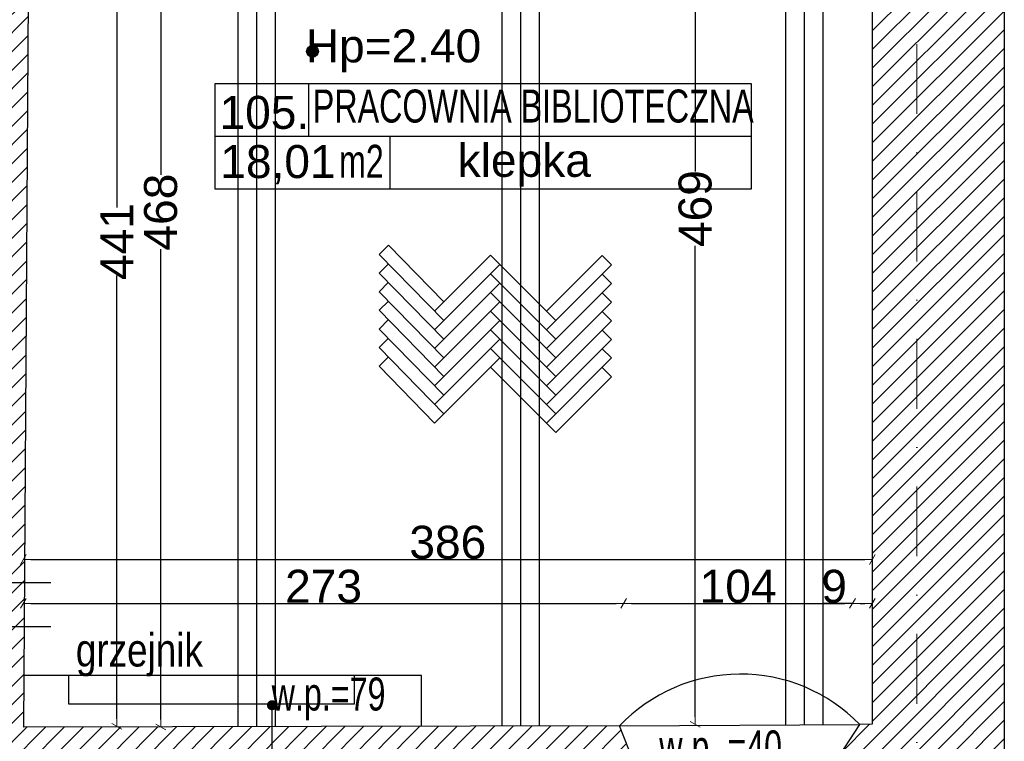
# Model space of a CAD drawing. Header units: millimetres. Extents: x 75999 to 132160, y -108895 to -89040.
# Tile 54 of 61: x 114067 to 118544, y -104884 to -101604. Entities that reach past the tile are written whole.
import ezdxf

# ---------------------------------------------------------------- set-up
doc = ezdxf.new("R2010")
doc.units = ezdxf.units.MM
doc.header["$MEASUREMENT"] = 0
doc.linetypes.add('Dot & Dashed', pattern=[670.277762, 317.5, -176.388889, 0, -176.388874])
for name, color, linetype in [('A-OPISY-2', 7, 'Continuous'), ('A-OPISY-3', 7, 'Continuous'), ('A-WYSOKOSCI', 7, 'Continuous'), ('belki nad', 7, 'Continuous'), ('CO TO JEST', 7, 'Continuous'), ('DIM MALY', 7, 'Continuous'), ('Drawing & Figure', 7, 'Continuous'), ('Nowe_00 ZMIANY', 7, 'Continuous'), ('Nowe_Annotation - Text', 7, 'Continuous'), ('Nowe_GRZEJNIK', 7, 'Continuous'), ('OSIE', 7, 'Continuous'), ('PARAPET', 7, 'Continuous'), ('POSADZKI', 7, 'Continuous'), ('strop', 7, 'Continuous'), ('Structural - Bearing', 7, 'Continuous'), ('Structural - Grid', 7, 'Continuous'), ('WIDOK', 7, 'Continuous')]:
    doc.layers.add(name, color=color, linetype=linetype)
doc.styles.add('STYL_AUTOMATYCZNY_1', font='arial.ttf')
doc.styles.add('STYL_AUTOMATYCZNY_2', font='arial.ttf')
doc.styles.add('STYL_AUTOMATYCZNY_5', font='arial.ttf', dxfattribs={"width": 0.7})
doc.styles.add('STYL_AUTOMATYCZNY_7', font='arial.ttf', dxfattribs={"width": 0.8})
doc.dimstyles.new('STYL_AUTOMATYCZNY__3', dxfattribs={"dimtxt": 150, "dimasz": 34.231941, "dimexe": 0.18, "dimexo": 0.0625, "dimgap": 0, "dimtad": 1, "dimtih": 1, "dimtoh": 1, "dimdec": 0, "dimlfac": 0.1, "dimzin": 0, "dimdsep": 46, "dimtxsty": 'STYL_AUTOMATYCZNY_2', "dimblk": 'ARROWHEAD_2', "dimblk1": 'ARROWHEAD_2', "dimblk2": 'ARROWHEAD_2', "dimcen": 0.09, "dimse1": 1, "dimse2": 1, "dimclrd": 5, "dimclre": 5, "dimclrt": 1, "dimadec": 0, "dimazin": 0, "dimtfac": 1, "dimtdec": 4, "dimtmove": 0, "dimatfit": 3, "dimfxl": 0, "dimtolj": 1, "dimtzin": 0, "dimarcsym": 0})
doc.dimstyles.new('STYL_AUTOMATYCZNY__4', dxfattribs={"dimtxt": 150, "dimasz": 34.231941, "dimexe": 0.18, "dimexo": 0.0625, "dimgap": 0, "dimtad": 1, "dimdec": 0, "dimlfac": 0.1, "dimzin": 0, "dimdsep": 46, "dimtxsty": 'STYL_AUTOMATYCZNY_2', "dimblk": 'ARROWHEAD_2', "dimblk1": 'ARROWHEAD_2', "dimblk2": 'ARROWHEAD_2', "dimcen": 0.09, "dimse1": 1, "dimse2": 1, "dimclrd": 5, "dimclre": 5, "dimclrt": 1, "dimadec": 0, "dimazin": 0, "dimtfac": 1, "dimtdec": 4, "dimtmove": 0, "dimatfit": 3, "dimfxl": 0, "dimtolj": 1, "dimtzin": 0, "dimarcsym": 0})
doc.dimstyles.new('STYL_AUTOMATYCZNY__7', dxfattribs={"dimtxt": 0.18, "dimasz": 91.2, "dimexe": 0.18, "dimexo": 0.0625, "dimgap": 0, "dimtad": 0, "dimtih": 1, "dimtoh": 1, "dimdec": 4, "dimzin": 0, "dimdsep": 46, "dimcen": 0.09, "dimadec": 0, "dimazin": 0, "dimtfac": 1, "dimtdec": 4, "dimtmove": 0, "dimatfit": 3, "dimldrblk": 'ARROWHEAD_11', "dimfxl": 0, "dimtolj": 1, "dimtzin": 0, "dimarcsym": 0})
pattern_1 = [(45, (0, 0), (-42.426407, 42.426407), [])]

# ---------------------------------------------------------------- blocks, each defined once
blk = doc.blocks.new('ARROWHEAD_2')
at = {"color": 0, "linetype": 'Continuous', "lineweight": 0}
for p, q in [((0, 0), (-1, 0)), ((-0.38, -0.66), (0.38, 0.66))]:
    blk.add_line(p, q, dxfattribs=at)
blk = doc.blocks.new('*D56')
at = {"layer": 'Defpoints', "color": 0}
for p in [(114433.2, -100407.3), (114405.5, -104816.8), (114508.7, -104816.8)]:
    blk.add_point(p, dxfattribs=at)
at = {"layer": 'DIM MALY', "color": 5, "lineweight": -2}
for p, q in [((114508.7, -100441.5), (114508.7, -102458.2)), ((114508.7, -104782.6), (114508.7, -102766.7))]:
    blk.add_line(p, q, dxfattribs=at)
at = {"layer": 'DIM MALY', "color": 5, "lineweight": -2, "xscale": 34.23194115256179, "yscale": 34.23194115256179, "zscale": 34.23194115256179}
for p, rotation in [((114508.7, -100407.3), 90), ((114508.7, -104816.8), 270)]:
    blk.add_blockref('ARROWHEAD_2', p, dxfattribs=dict(at, rotation=rotation))
at = {"layer": 'DIM MALY', "color": 1, "insert": (114508.7, -102612.4), "char_height": 150, "attachment_point": 5, "rotation": 90, "style": 'STYL_AUTOMATYCZNY_2'}
blk.add_mtext('\\A1;441', dxfattribs=at)
blk = doc.blocks.new('*D217')
at = {"layer": 'Defpoints', "color": 0}
for p in [(116814.1, -104257.2), (114084.1, -104820.1), (116814.1, -104860.1)]:
    blk.add_point(p, dxfattribs=at)
at = {"layer": 'DIM MALY', "color": 5, "lineweight": -2}
blk.add_line((114118.4, -104257.2), (116779.9, -104257.2), dxfattribs=at)
at = {"layer": 'DIM MALY', "color": 5, "lineweight": -2, "xscale": 34.23194115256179, "yscale": 34.23194115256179, "zscale": 34.23194115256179, "rotation": 180}
blk.add_blockref('ARROWHEAD_2', (114084.1, -104257.2), dxfattribs=at)
at = {"layer": 'DIM MALY', "color": 5, "lineweight": -2, "xscale": 34.23194115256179, "yscale": 34.23194115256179, "zscale": 34.23194115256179}
blk.add_blockref('ARROWHEAD_2', (116814.1, -104257.2), dxfattribs=at)
at = {"layer": 'DIM MALY', "color": 1, "insert": (115448.8, -104180.5), "char_height": 150, "attachment_point": 5, "style": 'STYL_AUTOMATYCZNY_2'}
blk.add_mtext('\\A1;273', dxfattribs=at)
blk = doc.blocks.new('*D218')
at = {"layer": 'Defpoints', "color": 0}
for p in [(116814.1, -104257.2), (114084.1, -104820.1), (116814.1, -104860.1)]:
    blk.add_point(p, dxfattribs=at)
at = {"layer": 'DIM MALY', "color": 5, "lineweight": -2}
blk.add_line((114118.4, -104257.2), (116779.9, -104257.2), dxfattribs=at)
at = {"layer": 'DIM MALY', "color": 5, "lineweight": -2, "xscale": 34.23194115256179, "yscale": 34.23194115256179, "zscale": 34.23194115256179, "rotation": 180}
blk.add_blockref('ARROWHEAD_2', (114084.1, -104257.2), dxfattribs=at)
at = {"layer": 'DIM MALY', "color": 5, "lineweight": -2, "xscale": 34.23194115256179, "yscale": 34.23194115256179, "zscale": 34.23194115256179}
blk.add_blockref('ARROWHEAD_2', (116814.1, -104257.2), dxfattribs=at)
at = {"layer": 'DIM MALY', "color": 1, "insert": (115448.8, -104180.5), "char_height": 150, "attachment_point": 5, "style": 'STYL_AUTOMATYCZNY_2'}
blk.add_mtext('\\A1;273', dxfattribs=at)
blk = doc.blocks.new('*D219')
at = {"layer": 'Defpoints', "color": 0}
for p in [(117854.1, -104257.2), (116814.1, -104860.1), (117854.1, -104860.1)]:
    blk.add_point(p, dxfattribs=at)
at = {"layer": 'DIM MALY', "color": 5, "lineweight": -2}
blk.add_line((116848.4, -104257.2), (117819.9, -104257.2), dxfattribs=at)
at = {"layer": 'DIM MALY', "color": 5, "lineweight": -2, "xscale": 34.23194115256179, "yscale": 34.23194115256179, "zscale": 34.23194115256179, "rotation": 180}
blk.add_blockref('ARROWHEAD_2', (116814.1, -104257.2), dxfattribs=at)
at = {"layer": 'DIM MALY', "color": 5, "lineweight": -2, "xscale": 34.23194115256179, "yscale": 34.23194115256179, "zscale": 34.23194115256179}
blk.add_blockref('ARROWHEAD_2', (117854.1, -104257.2), dxfattribs=at)
at = {"layer": 'DIM MALY', "color": 1, "insert": (117333.8, -104180.6), "char_height": 150, "attachment_point": 5, "style": 'STYL_AUTOMATYCZNY_2'}
blk.add_mtext('\\A1;104', dxfattribs=at)
blk = doc.blocks.new('*D220')
at = {"layer": 'Defpoints', "color": 0}
for p in [(116814.1, -104257.2), (114084.1, -104820.1), (116814.1, -104860.1)]:
    blk.add_point(p, dxfattribs=at)
at = {"layer": 'DIM MALY', "color": 5, "lineweight": -2}
blk.add_line((114118.4, -104257.2), (116779.9, -104257.2), dxfattribs=at)
at = {"layer": 'DIM MALY', "color": 5, "lineweight": -2, "xscale": 34.23194115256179, "yscale": 34.23194115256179, "zscale": 34.23194115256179, "rotation": 180}
blk.add_blockref('ARROWHEAD_2', (114084.1, -104257.2), dxfattribs=at)
at = {"layer": 'DIM MALY', "color": 5, "lineweight": -2, "xscale": 34.23194115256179, "yscale": 34.23194115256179, "zscale": 34.23194115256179}
blk.add_blockref('ARROWHEAD_2', (116814.1, -104257.2), dxfattribs=at)
at = {"layer": 'DIM MALY', "color": 1, "insert": (115448.8, -104180.5), "char_height": 150, "attachment_point": 5, "style": 'STYL_AUTOMATYCZNY_2'}
blk.add_mtext('\\A1;273', dxfattribs=at)
blk = doc.blocks.new('*D221')
at = {"layer": 'Defpoints', "color": 0}
for p in [(117854.1, -104257.2), (116814.1, -104860.1), (117854.1, -104860.1)]:
    blk.add_point(p, dxfattribs=at)
at = {"layer": 'DIM MALY', "color": 5, "lineweight": -2}
blk.add_line((116848.4, -104257.2), (117819.9, -104257.2), dxfattribs=at)
at = {"layer": 'DIM MALY', "color": 5, "lineweight": -2, "xscale": 34.23194115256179, "yscale": 34.23194115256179, "zscale": 34.23194115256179, "rotation": 180}
blk.add_blockref('ARROWHEAD_2', (116814.1, -104257.2), dxfattribs=at)
at = {"layer": 'DIM MALY', "color": 5, "lineweight": -2, "xscale": 34.23194115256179, "yscale": 34.23194115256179, "zscale": 34.23194115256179}
blk.add_blockref('ARROWHEAD_2', (117854.1, -104257.2), dxfattribs=at)
at = {"layer": 'DIM MALY', "color": 1, "insert": (117333.8, -104180.6), "char_height": 150, "attachment_point": 5, "style": 'STYL_AUTOMATYCZNY_2'}
blk.add_mtext('\\A1;104', dxfattribs=at)
blk = doc.blocks.new('*D222')
at = {"layer": 'Defpoints', "color": 0}
for p in [(117944.1, -104257.2), (117854.1, -104860.1), (117944.1, -104860.1)]:
    blk.add_point(p, dxfattribs=at)
at = {"layer": 'DIM MALY', "color": 5, "lineweight": -2}
for p, q in [((117819.9, -104257.2), (117721.3, -104257.2)), ((117854.1, -104257.2), (117819.9, -104257.2)), ((117888.4, -104257.2), (117909.9, -104257.2))]:
    blk.add_line(p, q, dxfattribs=at)
at = {"layer": 'DIM MALY', "color": 5, "lineweight": -2, "xscale": 34.23194115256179, "yscale": 34.23194115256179, "zscale": 34.23194115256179, "rotation": 180}
blk.add_blockref('ARROWHEAD_2', (117854.1, -104257.2), dxfattribs=at)
at = {"layer": 'DIM MALY', "color": 5, "lineweight": -2, "xscale": 34.23194115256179, "yscale": 34.23194115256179, "zscale": 34.23194115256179}
blk.add_blockref('ARROWHEAD_2', (117944.1, -104257.2), dxfattribs=at)
at = {"layer": 'DIM MALY', "color": 1, "insert": (117770.6, -104180.6), "char_height": 150, "attachment_point": 5, "style": 'STYL_AUTOMATYCZNY_2'}
blk.add_mtext('\\A1;9', dxfattribs=at)
blk = doc.blocks.new('*D228')
at = {"layer": 'Defpoints', "color": 0}
for p in [(117944.1, -104057.2), (114084.1, -104802.4), (117944.1, -104802.4)]:
    blk.add_point(p, dxfattribs=at)
at = {"layer": 'DIM MALY', "color": 5, "lineweight": -2}
blk.add_line((114118.4, -104057.2), (117909.9, -104057.2), dxfattribs=at)
at = {"layer": 'DIM MALY', "color": 5, "lineweight": -2, "xscale": 34.23194115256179, "yscale": 34.23194115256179, "zscale": 34.23194115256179, "rotation": 180}
blk.add_blockref('ARROWHEAD_2', (114084.1, -104057.2), dxfattribs=at)
at = {"layer": 'DIM MALY', "color": 5, "lineweight": -2, "xscale": 34.23194115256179, "yscale": 34.23194115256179, "zscale": 34.23194115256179}
blk.add_blockref('ARROWHEAD_2', (117944.1, -104057.2), dxfattribs=at)
at = {"layer": 'DIM MALY', "color": 1, "insert": (116013.8, -103980.5), "char_height": 150, "attachment_point": 5, "style": 'STYL_AUTOMATYCZNY_2'}
blk.add_mtext('\\A1;386', dxfattribs=at)
blk = doc.blocks.new('*D407')
at = {"layer": 'Defpoints', "color": 0}
for p in [(114667.7, -100137.3), (114678.7, -104819), (114708.7, -104819)]:
    blk.add_point(p, dxfattribs=at)
at = {"layer": 'DIM MALY', "color": 5, "lineweight": -2}
for p, q in [((114708.7, -100171.5), (114708.7, -102309.6)), ((114708.7, -104784.8), (114708.7, -102647.4))]:
    blk.add_line(p, q, dxfattribs=at)
at = {"layer": 'DIM MALY', "color": 5, "lineweight": -2, "xscale": 34.23194115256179, "yscale": 34.23194115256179, "zscale": 34.23194115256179}
for p, rotation in [((114708.7, -100137.3), 90), ((114708.7, -104819), 270)]:
    blk.add_blockref('ARROWHEAD_2', p, dxfattribs=dict(at, rotation=rotation))
at = {"layer": 'DIM MALY', "color": 1, "insert": (114708.7, -102478.5), "char_height": 150, "attachment_point": 5, "rotation": 90, "style": 'STYL_AUTOMATYCZNY_2'}
blk.add_mtext('\\A1;468', dxfattribs=at)
blk = doc.blocks.new('*D408')
at = {"layer": 'Defpoints', "color": 0}
for p in [(117996.9, -100117), (117139.1, -104807), (117996.9, -104807)]:
    blk.add_point(p, dxfattribs=at)
at = {"layer": 'DIM MALY', "color": 5, "lineweight": -2}
for p, q in [((117139.1, -100151.2), (117139.1, -102293.5)), ((117139.1, -104772.8), (117139.1, -102631.3))]:
    blk.add_line(p, q, dxfattribs=at)
at = {"layer": 'DIM MALY', "color": 5, "lineweight": -2, "xscale": 34.23194115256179, "yscale": 34.23194115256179, "zscale": 34.23194115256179}
for p, rotation in [((117139.1, -100117), 90), ((117139.1, -104807), 270)]:
    blk.add_blockref('ARROWHEAD_2', p, dxfattribs=dict(at, rotation=rotation))
at = {"layer": 'DIM MALY', "color": 1, "insert": (117139.1, -102462.4), "char_height": 150, "attachment_point": 5, "rotation": 90, "style": 'STYL_AUTOMATYCZNY_2'}
blk.add_mtext('\\A1;469', dxfattribs=at)
blk = doc.blocks.new('ARROWHEAD_11')
at = {"color": 0, "linetype": 'Continuous', "lineweight": 0}
blk.add_line((0, 0), (-1, 0), dxfattribs=at)
at = {"color": 0, "linetype": 'Continuous', "lineweight": 0, "const_width": 0.25, "flags": 128}
blk.add_lwpolyline([(-0.125, 0, 1), (0.125, 0, 1)], format="xyb", close=True, dxfattribs=at)

msp = doc.modelspace()

# ---------------------------------------------------------------- hatches: boundary and pattern name
at = {"layer": 'A-WYSOKOSCI'}
msp.add_hatch(color=256, dxfattribs=at).paths.add_polyline_path([(115425.3, -101747.7, 1), (115371.9, -101747.7, 1)])
at = {"layer": 'Drawing & Figure'}
h = msp.add_hatch(dxfattribs=at)
h.set_pattern_fill('Common_Brick_0001', color=256, style=0, pattern_type=2)
h.set_pattern_definition(pattern_1)
h.paths.add_polyline_path([(116298.3, -99997), (116284.3, -99997), (116284.3, -100127), (116284.4, -100127), (117944.1, -100117), (117944.1, -104807), (117886.9, -104807.4), (117725.9, -105055.8), (117726.7, -105198.4), (117740.8, -105318.3), (117750.3, -105318.2, -0.383982), (117786, -105353.3), (117798.4, -105353.3), (117798.5, -105368.3, 1.205804), (117846.5, -105400.2), (117861.3, -105400.1), (117861.4, -105417.5), (117944, -105417), (118543.7, -105413.4), (118544.1, -99880.6), (118526.7, -99880.6), (118526.7, -99865.9, 1.205804), (118494.5, -99818), (118479.5, -99818), (118479.5, -99805.7, -0.383982), (118444.1, -99770.2), (118444.1, -99760.7), (118324.1, -99747.3), (118194.1, -99747.3), (118181.6, -99747.3), (117944.1, -99812.4), (117944.1, -99986.9), (117719.1, -99988.3), (117719.1, -99988.7)])
h = msp.add_hatch(dxfattribs=at)
h.set_pattern_fill('Common_Brick_0001', color=256, style=0, pattern_type=2)
h.set_pattern_definition(pattern_1)
h.paths.add_polyline_path([(111169, -104848), (111078.9, -105102.1), (111079.8, -105238.5), (111093.8, -105358.4), (111103.4, -105358.4, -0.383982), (111139.1, -105393.5), (111151.4, -105393.4), (111151.5, -105408.4, 1.205804), (111199.5, -105440.3), (111214.3, -105440.2), (111214.4, -105457.7), (111297.1, -105457.2), (111297.3, -105457.1), (113184.3, -105444.1), (113225.6, -105444), (113225.5, -105426.5), (113240.3, -105426.4, 0.263086), (113263.3, -105443.8), (113271.3, -105443.8, 0.761796), (113278.6, -105387.7), (113278.5, -105372.8), (113725.3, -105371.2), (114172.1, -105369.5), (114172.2, -105384.4, 0.761796), (114179.9, -105440.4), (114187.8, -105440.4, 0.263086), (114210.7, -105422.8), (114225.5, -105422.8), (114225.6, -105440.3), (114308.2, -105439.9), (116761.7, -105424.2), (116761.6, -105406.7), (116776.3, -105406.6, 1.205804), (116824, -105374.1), (116823.9, -105359.1), (116836.2, -105359.1, -0.383982), (116871.5, -105323.5), (116881, -105323.5), (116893.6, -105203.4), (116892.8, -105060.8), (116795.3, -104814), (114084.3, -104820.4), (114085.5, -104584.5), (114085.8, -104584.5), (114087.2, -104362.2), (114088.5, -104162.2), (114106.6, -101286.9), (114113.8, -100140.1), (114813.7, -100135.9), (115334.3, -100132.7), (115321.7, -100127), (115334.3, -100127), (115334.3, -99997), (115321.5, -99997), (115144.1, -100010.9), (115144.1, -100003.9), (115059.1, -100004.4), (114813.7, -100005.9), (114124.1, -100010), (114124, -99958.8), (113634.3, -99958.4), (113634.3, -99958.8, -0.0001), (113634, -99958.4), (113589.1, -99958.4), (113509.1, -99958.3), (113509.1, -99961), (113419.1, -99960.9), (113419.1, -99958.3), (112864.4, -99957.8), (112864.4, -100087.8), (112864.4, -100142.9), (112838.3, -100727.8), (113924.9, -100721.2), (113924.9, -101286.9), (113924.9, -104162.2), (113924.9, -104362.2), (113924.9, -104841.3), (113684.1, -104841.9), (113604.1, -104842.1), (113514.1, -104842.3)])

# ---------------------------------------------------------------- linework, layer by layer
at = {"layer": 'A-OPISY-3'}
for p, q in [((115380.5, -101893.9), (115380.5, -102134)), ((114956.6, -102133.7), (116660.1, -102133.7)), ((114956.6, -102133.9), (117393.2, -102133.9)), ((115749.5, -102134), (115749.5, -102373.9))]:
    msp.add_line(p, q, dxfattribs=at)
msp.add_lwpolyline([(114956.6, -102373.9), (114956.6, -101893.9), (117393.2, -101893.9), (117393.2, -102373.9)], close=True, dxfattribs=at)
at = {"layer": 'A-WYSOKOSCI'}
msp.add_circle((115398.6, -101747.7), 26.7, dxfattribs=at)
at = {"layer": 'belki nad'}
for p, q in [((115059.1, -100134.4), (115059.1, -104817.3)), ((115229.1, -100133.4), (115229.1, -104816.7)), ((116259.1, -100127), (116259.1, -104813.2)), ((116429.1, -100126.2), (116429.1, -104812.6)), ((117549.1, -100119.4), (117549.1, -104808.8)), ((117719.1, -100118.3), (117719.1, -104808.2))]:
    msp.add_line(p, q, dxfattribs=at)
at = {"layer": 'CO TO JEST'}
for p, q in [((115894, -104584.5), (114085.5, -104584.5)), ((115894, -104816.1), (115894, -104584.5))]:
    msp.add_line(p, q, dxfattribs=at)
at = {"layer": 'DIM MALY'}
for p, q in [((113824.6, -104162.2), (114208.8, -104162.2)), ((113824.6, -104362.2), (114208.8, -104362.2))]:
    msp.add_line(p, q, dxfattribs=at)
at = {"layer": 'Nowe_GRZEJNIK'}
msp.add_lwpolyline([(114289.7, -104714.5), (115589.7, -104714.5), (115589.7, -104584.5), (114289.7, -104584.5)], close=True, dxfattribs=at)
at = {"layer": 'OSIE'}
for p, q in [((115144.1, -100133.9), (115144.1, -104817)), ((116344.1, -100126.7), (116344.1, -104812.9)), ((117634.1, -100118.8), (117634.1, -104808.5))]:
    msp.add_line(p, q, dxfattribs=at)
at = {"layer": 'POSADZKI'}
for p, q in [((115702.3, -102670.5), (115744.8, -102628)), ((115995.9, -102885.8), (115744.8, -102628)), ((115995.9, -102970.7), (115702.3, -102670.5)), ((115953.5, -102928.2), (116208, -102673.7)), ((116505, -102970.7), (116208, -102673.7)), ((116462.6, -102928.2), (116715.8, -102675.1)), ((116758.2, -102717.5), (116715.8, -102675.1)), ((115702.3, -102755.3), (115744.8, -102712.9)), ((115995.9, -103055.5), (115702.3, -102755.3)), ((115953.5, -103013.1), (116250.4, -102716.1)), ((116208, -102758.5), (116250.4, -102716.1)), ((116462.6, -103013.1), (116758.2, -102717.5)), ((115702.3, -102840.2), (115744.8, -102797.7)), ((116505, -103055.5), (116208, -102758.5)), ((116758.2, -102802.3), (116715.8, -102759.9)), ((115995.9, -103140.4), (115702.3, -102840.2)), ((115953.5, -103098), (116250.4, -102801)), ((116505, -103140.4), (116208, -102843.4)), ((116462.6, -103098), (116758.2, -102802.3)), ((116758.2, -102887.2), (116715.8, -102844.8)), ((115702.3, -102925), (115744.8, -102882.6)), ((115953.5, -103182.8), (116250.4, -102885.8)), ((116462.6, -103182.8), (116758.2, -102887.2)), ((115995.9, -103225.2), (115702.3, -102925)), ((116505, -103225.2), (116208, -102928.2)), ((116758.2, -102972), (116715.8, -102929.6)), ((115702.3, -103009.9), (115744.8, -102967.4)), ((115953.5, -103267.7), (116250.4, -102970.7)), ((116462.6, -103267.7), (116758.2, -102972)), ((115995.9, -103310.1), (115702.3, -103009.9)), ((116505, -103310.1), (116208, -103013.1)), ((116758.2, -103056.9), (116715.8, -103014.5)), ((115702.3, -103094.7), (115744.8, -103052.3)), ((115953.5, -103352.5), (116250.4, -103055.5)), ((116462.6, -103352.5), (116758.2, -103056.9)), ((115995.9, -103394.9), (115702.3, -103094.7)), ((116505, -103394.9), (116208, -103098)), ((116250.4, -103140.4), (116208, -103098)), ((116758.2, -103141.7), (116715.8, -103099.3)), ((115702.3, -103179.6), (115744.8, -103137.1)), ((115953.5, -103437.4), (116250.4, -103140.4)), ((116462.6, -103437.4), (116758.2, -103141.7)), ((115953.5, -103437.4), (115702.3, -103179.6)), ((116505, -103479.8), (116208, -103182.8)), ((116758.2, -103226.6), (116715.8, -103184.2)), ((116505, -103479.8), (116758.2, -103226.6))]:
    msp.add_line(p, q, dxfattribs=at)
at = {"layer": 'strop'}
msp.add_arc((117344.3, -105337), 758.3, 44.3057, 136.3866, dxfattribs=at)
at = {"layer": 'Structural - Bearing'}
for p, q in [((118544.1, -99880.6), (118543.7, -105413.4)), ((114113.8, -100140.1), (114084.3, -104820.4)), ((117944.1, -100117), (117944.1, -104807)), ((116795.3, -104814), (114084.3, -104820.4)), ((116892.8, -105060.8), (116795.3, -104814)), ((117725.9, -105055.8), (117886.9, -104807.4)), ((117944.1, -104807), (117886.9, -104807.4))]:
    msp.add_line(p, q, dxfattribs=at)
at = {"layer": 'Structural - Grid', "linetype": 'Dot & Dashed', "lineweight": 15}
msp.add_line((118146.9, -107395.1), (118146.9, -90541.9), dxfattribs=at)
at = {"layer": 'WIDOK'}
msp.add_line((116795.3, -104814), (117886.9, -104807.4), dxfattribs=at)

# ---------------------------------------------------------------- texts
at = {"layer": 'A-OPISY-2', "char_height": 150}
for s, insert, attachment_point, style in [('\\A1;{\\pql;\\fArial|b0|i0|c238|p0;\\W1.000000;105.}', (114975.8, -102102.2), 7, 'STYL_AUTOMATYCZNY_1'), ('\\A1;{\\pql;\\fArial|b0|i0|c238|p0;\\W0.700000;PRACOWNIA BIBLIOTECZNA}', (115399.9, -102073.4), 7, 'STYL_AUTOMATYCZNY_5'), ('\\A1;{\\pqr;\\fArial|b0|i0|c238|p0;\\W0.700000;m2}', (115722.7, -102172.5), 3, 'STYL_AUTOMATYCZNY_5'), ('\\A1;{\\pql;\\fArial|b0|i0|c238|p0;\\W1.000000;18,01}', (114979.3, -102351.6), 7, 'STYL_AUTOMATYCZNY_1'), ('\\A1;{\\pql;\\fArial|b0|i0|c238|p0;\\W1.000000;klepka}', (116058.6, -102363.4), 7, 'STYL_AUTOMATYCZNY_1')]:
    msp.add_mtext(s, dxfattribs=dict(at, insert=insert, attachment_point=attachment_point, style=style))
at = {"layer": 'A-WYSOKOSCI', "insert": (115766.9, -101745.4), "char_height": 150, "attachment_point": 5, "style": 'STYL_AUTOMATYCZNY_1'}
msp.add_mtext('\\A1;{\\pqc;\\fArial|b0|i0|c238|p0;\\W1.000000;Hp=2.40}', dxfattribs=at)
at = {"layer": 'Nowe_Annotation - Text', "insert": (114322.4, -104589.7), "char_height": 150, "attachment_point": 7, "style": 'STYL_AUTOMATYCZNY_7'}
msp.add_mtext('\\A1;{\\pql;\\fArial|b0|i0|c238|p0;\\W0.800000;grzejnik }', dxfattribs=at)
at = {"layer": 'PARAPET', "char_height": 150, "style": 'STYL_AUTOMATYCZNY_5'}
for s, insert, attachment_point in [('\\A1;{\\pql;\\fArial|b0|i0|c238|p0;\\W0.700000;w.p.=79}', (115212.7, -104789.6), 7), ('\\A1;{\\pqc;\\fArial|b0|i0|c238|p0;\\W0.700000;w.p. =40}', (117254.5, -104932.6), 5)]:
    msp.add_mtext(s, dxfattribs=dict(at, insert=insert, attachment_point=attachment_point))

# ---------------------------------------------------------------- dimensions: what is measured, and where the dimension line sits
at = {"layer": 'DIM MALY'}
for base, p1, p2, picture, middle in [((117139.1, -104807), (117996.9, -100117), (117996.9, -104807), '*D408', (117139.1, -102462.4)), ((114708.7, -104819), (114667.7, -100137.3), (114678.7, -104819), '*D407', (114708.7, -102478.5)), ((114508.7, -104816.8), (114433.2, -100407.3), (114405.5, -104816.8), '*D56', (114508.7, -102612.4))]:
    dim = msp.add_linear_dim(base=base, p1=p1, p2=p2, angle=270, dimstyle='STYL_AUTOMATYCZNY__4', dxfattribs=at)
    dim.commit()
    dim.dimension.update_dxf_attribs({"geometry": picture, "text_midpoint": middle, "dimtype": 160, "text_rotation": 90})
for base, p1, p2, picture, middle in [((117944.1, -104057.2), (114084.1, -104802.4), (117944.1, -104802.4), '*D228', (116013.8, -104057.2)), ((116814.1, -104257.2), (114084.1, -104820.1), (116814.1, -104860.1), '*D217', (115448.8, -104257.2)), ((116814.1, -104257.2), (114084.1, -104820.1), (116814.1, -104860.1), '*D218', (115448.8, -104257.2)), ((116814.1, -104257.2), (114084.1, -104820.1), (116814.1, -104860.1), '*D220', (115448.8, -104257.2)), ((117854.1, -104257.2), (116814.1, -104860.1), (117854.1, -104860.1), '*D219', (117333.8, -104257.2)), ((117854.1, -104257.2), (116814.1, -104860.1), (117854.1, -104860.1), '*D221', (117333.8, -104257.2)), ((117944.1, -104257.2), (117854.1, -104860.1), (117944.1, -104860.1), '*D222', (117770.6, -104257.2))]:
    dim = msp.add_linear_dim(base=base, p1=p1, p2=p2, dimstyle='STYL_AUTOMATYCZNY__3', dxfattribs=at)
    dim.commit()
    dim.dimension.update_dxf_attribs({"geometry": picture, "text_midpoint": middle, "dimtype": 160})

# ---------------------------------------------------------------- leaders
at = {"layer": 'Nowe_00 ZMIANY', "annotation_type": 0, "has_hookline": 1, "hookline_direction": 1, "text_width": 3890.5}
msp.add_leader([(115214.1, -104720.3), (115214.1, -107391), (114933.3, -107344.4)], dimstyle='STYL_AUTOMATYCZNY__7', dxfattribs=at)

doc.saveas('drawing.dxf')
